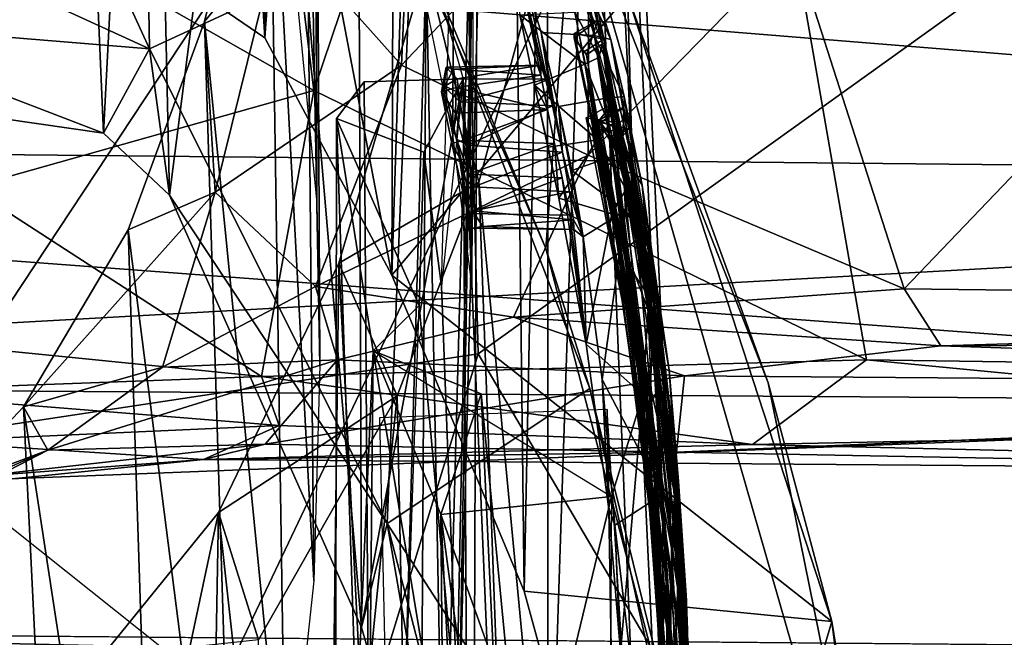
# Model space of a CAD drawing. Header units: millimetres. Extents: x -367 to 317, y -615 to 392.
# Tile 45 of 191: x -270 to -252, y -9 to 2. Entities that reach past the tile are written whole.
import ezdxf

# ---------------------------------------------------------------- set-up
doc = ezdxf.new("R2010")
doc.units = ezdxf.units.MM
doc.layers.add('Fbx_Root', color=7, linetype='Continuous', true_color=0x000000)
doc.styles.add('Default', font='arial.ttf')
doc.dimstyles.new('Default', dxfattribs={"dimscale": 10, "dimtxt": 2.5, "dimasz": 3, "dimexe": 1, "dimexo": 0.5, "dimgap": 0.8, "dimtad": 1, "dimtoh": 1, "dimzin": 1, "dimdsep": 46, "dimtxsty": 'Default', "dimcen": 2.5, "dimadec": 1, "dimazin": 1, "dimtfac": 1, "dimtdec": 4, "dimtix": 1, "dimtofl": 0, "dimtmove": 1, "dimatfit": 3, "dimfxl": 1, "dimtolj": 1, "dimtzin": 1, "dimarcsym": 0})

# ---------------------------------------------------------------- blocks, each defined once
blk = doc.blocks.new('*D1')
at = {"layer": 'Defpoints', "color": 0}
for p in [(-317.816, 295.28), (317.184, 295.28), (-317.816, -604.775)]:
    blk.add_point(p, dxfattribs=at)
at = {"layer": 'Fbx_Root', "color": 0, "lineweight": -2}
for p, q in [((-317.816, 290.28), (-317.816, -614.775)), ((317.184, 290.28), (317.184, -614.775)), ((287.184, -604.775), (-287.816, -604.775))]:
    blk.add_line(p, q, dxfattribs=at)
at = {"layer": 'Fbx_Root', "color": 0}
for points in [[(-287.816, -599.775), (-287.816, -609.775), (-317.816, -604.775)], [(287.184, -609.775), (287.184, -599.775), (317.184, -604.775)]]:
    blk.add_solid(points, dxfattribs=at)
at = {"layer": 'Fbx_Root', "color": 0, "insert": (-0.316, -584.012), "char_height": 25, "attachment_point": 5, "style": 'Default'}
blk.add_mtext('\\A1;635.00', dxfattribs=at)

msp = doc.modelspace()

# ---------------------------------------------------------------- linework, layer by layer
at = {"layer": 'Fbx_Root'}
for points in [[(-265.697, 1.985, 596.42), (-265.56, 39.48, 402.954), (-266.619, 26.588, 474.588)], [(-265.697, 1.985, 596.42), (-263.263, 35.394, 402.959), (-265.56, 39.48, 402.954)], [(-280.697, -8.558, 608.444), (-300.545, 38.643, 608.443), (-244.943, 35.581, 608.447), (-272.075, -5.472, 608.444)], [(-266.557, -9.866, 608.444), (-272.075, -5.472, 608.444), (-244.943, 35.581, 608.447)], [(-244.943, 35.581, 608.447), (-243.315, -31.935, 608.449), (-266.557, -9.866, 608.444)], [(-265.697, 1.985, 596.42), (-263.395, -2.311, 596.077), (-263.263, 35.394, 402.959)], [(-261.001, -8.034, 596.395), (-261.457, 30.607, 402.958), (-263.263, 35.394, 402.959), (-263.395, -2.311, 596.077)], [(-261.001, -8.034, 596.395), (-260.729, 5.513, 520.871), (-261.457, 30.607, 402.958)], [(-266.619, 26.588, 474.588), (-267.16, 2.989, 595.643), (-265.697, 1.985, 596.42)], [(-260.27, 25.288, 402.957), (-260.729, 5.513, 520.871), (-259.038, -0.41, 516.165)], [(-259.602, 20.167, 402.958), (-260.27, 25.288, 402.957), (-259.038, -0.41, 516.165)], [(-262.29, 0.231, 507.813), (-262.944, 3.422, 508.55), (-262.217, 24.553, 402.952)], [(-262.217, 24.553, 402.952), (-261.95, -2.485, 507.108), (-262.29, 0.231, 507.813)], [(-261.95, -2.485, 507.108), (-262.217, 24.553, 402.952), (-261.845, 21.55, 402.952)], [(-283.355, 20.291, 638.983), (-284.999, -7.241, 640.353), (-261.834, -3.74, 640.051), (-262.525, 23.387, 638.67)], [(-262.525, 23.387, 638.67), (-261.834, -3.74, 640.051), (-244.179, 8.921, 638.738)], [(-261.844, 21.546, 402.952), (-261.518, 15.323, 402.954), (-262.184, -10.753, 516.853), (-262.497, -2.513, 507.18)], [(-254.794, -3.846, 364.008), (-258.756, 18.958, 365.157), (-247.139, 21.066, 362.217), (-241.757, -4.033, 360.986)], [(-265.283, 4.416, 487.579), (-264.756, -1.011, 487.57), (-264.827, 20.348, 395.267)], [(-264.794, 15.504, 396.571), (-264.827, 20.348, 395.267), (-264.756, -1.011, 487.57)], [(-259.602, 20.167, 402.958), (-258.341, -6.874, 516.263), (-258.205, -12.294, 516.246), (-259.441, 13.69, 402.959)], [(-259.038, -0.41, 516.165), (-258.341, -6.874, 516.263), (-259.602, 20.167, 402.958)], [(-266.821, 17.563, 367.733), (-258.756, 18.958, 365.157), (-264.808, 1.031, 366.811)], [(-264.808, 1.031, 366.811), (-258.756, 18.958, 365.157), (-254.794, -3.846, 364.008)], [(-272.854, 0.871, 593.872), (-272.77, 18.166, 511.955), (-269.359, 17.315, 511.753)], [(-271.596, 4.893, 369.497), (-266.821, 17.563, 367.733), (-264.808, 1.031, 366.811)], [(-272.854, 0.871, 593.872), (-269.359, 17.315, 511.753), (-268.623, 0.258, 594.176)], [(-269.359, 17.315, 511.753), (-267.798, 16.111, 511.479), (-268.623, 0.258, 594.176)], [(-267.428, -0.866, 595.611), (-268.623, 0.258, 594.176), (-267.798, 16.111, 511.479)], [(-267.428, -0.866, 595.611), (-267.798, 16.111, 511.479), (-265.739, 12.297, 510.593)], [(-264.794, 15.504, 396.571), (-264.702, -3.942, 487.574), (-264.999, 11.876, 395.416)], [(-264.756, -1.011, 487.57), (-264.702, -3.942, 487.574), (-264.794, 15.504, 396.571)], [(-262.184, -10.753, 516.853), (-261.518, 15.323, 402.954), (-261.835, 9.478, 402.953)], [(-259.441, 13.69, 402.959), (-258.205, -12.294, 516.246), (-258.697, -18.241, 516.264), (-259.807, 8.933, 402.959)], [(-267.16, 2.989, 595.643), (-266.39, 13.442, 601.414), (-265.697, 1.985, 596.42)], [(-265.697, 1.985, 596.42), (-266.39, 13.442, 601.414), (-263.395, -2.311, 596.077)], [(-266.39, 13.442, 601.414), (-263.008, 9.823, 601.778), (-263.395, -2.311, 596.077)], [(-267.428, -0.866, 595.611), (-265.739, 12.297, 510.593), (-263.948, -8.693, 595.563)], [(-263.948, -8.693, 595.563), (-265.739, 12.297, 510.593), (-264.005, 7.972, 509.603)], [(-265.617, 7.15, 395.202), (-264.999, 11.876, 395.416), (-264.811, -7.851, 487.571)], [(-264.702, -3.942, 487.574), (-264.811, -7.851, 487.571), (-264.999, 11.876, 395.416)], [(-267.946, 10.965, 603.062), (-269.883, 6.366, 600.28), (-267.789, 1.786, 598.66)], [(-267.789, 1.786, 598.66), (-263.037, 3.983, 602.913), (-267.946, 10.965, 603.062)], [(-182.322, 10.022, 138.339), (-339.558, 8.759, 100.555), (-223.988, -0.597, 130.79)], [(-259.124, 2.757, 601.743), (-263.395, -2.311, 596.077), (-263.008, 9.823, 601.778)], [(-262.371, -17.569, 503.482), (-261.835, 9.478, 402.953), (-262.777, 3.307, 402.949)], [(-261.915, -13.976, 504.535), (-262.47, -13.975, 504.536), (-261.835, 9.478, 402.953)], [(-261.835, 9.478, 402.953), (-262.47, -13.975, 504.536), (-262.184, -10.753, 516.853)], [(-261.835, 9.478, 402.953), (-262.371, -17.569, 503.482), (-261.915, -13.976, 504.535)], [(-244.04, -33.945, 640.307), (-244.179, 8.921, 638.738), (-261.834, -3.74, 640.051)], [(-260.578, 3.941, 402.96), (-259.807, 8.933, 402.959), (-260.567, -13.822, 467.186)], [(-260.567, -13.822, 467.186), (-259.807, 8.933, 402.959), (-258.697, -18.241, 516.264)], [(-339.558, 8.759, 100.555), (-347.839, 0.652, 99.277), (-223.988, -0.597, 130.79)], [(-234.664, 8.446, 119.136), (-328.319, 2.288, 101.704), (-330.124, 6.938, 97.503)], [(-328.319, 2.288, 101.704), (-234.664, 8.446, 119.136), (-194.791, 5.92, 133.211)], [(-263.948, -8.693, 595.563), (-264.005, 7.972, 509.603), (-262.104, 1.243, 508.052)], [(-266.793, 2.284, 395.406), (-265.617, 7.15, 395.202), (-265.316, -12.559, 487.562)], [(-266.793, 2.284, 395.406), (-265.418, 3.954, 391.361), (-265.617, 7.15, 395.202)], [(-264.811, -7.851, 487.571), (-265.316, -12.559, 487.562), (-265.617, 7.15, 395.202)], [(-265.418, 3.954, 391.361), (-263.22, 1.49, 388.375), (-262.99, 6.627, 388.662)], [(-263.22, 1.49, 388.375), (-259.827, 5.074, 386.674), (-262.99, 6.627, 388.662)], [(-272.781, 4.077, 598.692), (-267.789, 1.786, 598.66), (-269.883, 6.366, 600.28)], [(-194.791, 5.92, 133.211), (-235.556, -4.647, 124.727), (-328.319, 2.288, 101.704)], [(-258.247, -18.113, 596.849), (-258.971, -2.828, 527.038), (-260.729, 5.513, 520.871), (-261.001, -8.034, 596.395)], [(-263.699, 5.276, 608.282), (-260.607, -1.827, 608.243), (-260.116, 4.777, 608.584)], [(-263.699, 5.276, 608.282), (-263.037, 3.983, 602.913), (-260.607, -1.827, 608.243)], [(-263.22, 1.49, 388.375), (-259.841, -0.141, 386.305), (-259.827, 5.074, 386.674)], [(-259.841, -0.141, 386.305), (-256.119, 3.68, 385.253), (-259.827, 5.074, 386.674)], [(-271.596, 4.893, 369.497), (-264.808, 1.031, 366.811), (-271.047, -0.722, 369.528)], [(-260.607, -1.827, 608.243), (-257.447, -13.883, 608.279), (-260.116, 4.777, 608.584)], [(-260.116, 4.777, 608.584), (-254.332, -15.332, 608.581), (-256.576, -4.263, 608.405)], [(-260.116, 4.777, 608.584), (-256.576, -4.263, 608.405), (-259.124, 2.757, 601.743)], [(-254.332, -15.332, 608.581), (-260.116, 4.777, 608.584), (-257.447, -13.883, 608.279)], [(-267.789, 1.786, 598.66), (-272.781, 4.077, 598.692), (-273.907, 2.29, 596.953)], [(-267.789, 1.786, 598.66), (-263.482, -6.812, 598.516), (-263.037, 3.983, 602.913)], [(-266.793, 2.284, 395.406), (-266.596, -0.809, 391.177), (-265.418, 3.954, 391.361)], [(-266.596, -0.809, 391.177), (-263.22, 1.49, 388.375), (-265.418, 3.954, 391.361)], [(-263.482, -6.812, 598.516), (-259.812, -4.366, 602.801), (-263.037, 3.983, 602.913)], [(-260.607, -1.827, 608.243), (-263.037, 3.983, 602.913), (-259.812, -4.366, 602.801)], [(-261.818, -0.626, 402.958), (-262.777, 3.307, 402.949), (-260.578, 3.941, 402.96)], [(-260.567, -13.822, 467.186), (-261.818, -0.626, 402.958), (-260.578, 3.941, 402.96)], [(-259.841, -0.141, 386.305), (-254.114, -2.558, 384.18), (-256.119, 3.68, 385.253)], [(-254.114, -2.558, 384.18), (-248.492, 3.317, 383.155), (-256.119, 3.68, 385.253)], [(-261.08, 2.404, 524.433), (-260.696, 1.31, 521.959), (-261.113, 3.352, 519.93), (-261.215, 3.514, 521.172)], [(-262.777, 3.307, 402.949), (-261.818, -0.626, 402.958), (-264.36, -2.096, 402.952)], [(-262.777, 3.307, 402.949), (-264.36, -2.096, 402.952), (-263.447, -19.911, 503.162)], [(-262.777, 3.307, 402.949), (-263.447, -19.911, 503.162), (-262.914, -19.911, 503.165)], [(-262.914, -19.911, 503.165), (-262.371, -17.569, 503.482), (-262.777, 3.307, 402.949)], [(-260.487, 0.754, 519.945), (-260.943, 2.908, 518.841), (-261.113, 3.352, 519.93), (-260.612, 1.236, 520.404)], [(-260.612, 1.236, 520.404), (-261.113, 3.352, 519.93), (-260.698, 1.492, 521.052)], [(-260.698, 1.492, 521.052), (-261.113, 3.352, 519.93), (-260.696, 1.31, 521.959)], [(-259.823, 2.509, 523.861), (-259.907, 3.222, 521.803), (-259.579, 1.876, 521.919)], [(-259.907, 3.222, 521.803), (-259.784, 3.095, 520.035), (-259.663, 2.306, 521.478)], [(-259.663, 2.306, 521.478), (-259.579, 1.876, 521.919), (-259.907, 3.222, 521.803)], [(-254.114, -2.558, 384.18), (-228.935, -2.869, 379.311), (-248.492, 3.317, 383.155)], [(-259.429, 1.958, 517.952), (-259.784, 3.095, 520.035), (-259.834, 2.821, 518.728)], [(-259.042, -0.24, 520.396), (-259.554, 1.963, 520.555), (-259.784, 3.095, 520.035), (-259.429, 1.958, 517.952)], [(-259.554, 1.963, 520.555), (-259.663, 2.306, 521.478), (-259.784, 3.095, 520.035)], [(-259.834, 2.821, 518.728), (-260.943, 2.908, 518.841), (-260.689, 2.083, 517.66), (-259.732, 2.026, 517.649)], [(-260.943, 2.908, 518.841), (-260.487, 0.754, 519.945), (-260.689, 2.083, 517.66)], [(-255.426, -8.585, 601.579), (-263.395, -2.311, 596.077), (-259.124, 2.757, 601.743)], [(-259.429, 1.958, 517.952), (-259.834, 2.821, 518.728), (-259.732, 2.026, 517.649)], [(-255.426, -8.585, 601.579), (-259.124, 2.757, 601.743), (-256.576, -4.263, 608.405)], [(-259.823, 2.509, 523.861), (-259.647, 1.631, 524.838), (-260.083, 2.452, 524.321)], [(-259.647, 1.631, 524.838), (-259.823, 2.509, 523.861), (-259.579, 1.876, 521.919)], [(-259.902, 1.51, 525.25), (-261.08, 2.404, 524.433), (-260.083, 2.452, 524.321)], [(-261.08, 2.404, 524.433), (-259.902, 1.51, 525.25), (-260.809, 1.129, 525.525)], [(-260.809, 1.129, 525.525), (-260.575, 0.686, 522.555), (-260.696, 1.31, 521.959), (-261.08, 2.404, 524.433)], [(-259.647, 1.631, 524.838), (-259.902, 1.51, 525.25), (-260.083, 2.452, 524.321)], [(-328.319, 2.288, 101.704), (-235.556, -4.647, 124.727), (-327.928, -4.016, 101.431)], [(-273.907, 2.29, 596.953), (-272.854, 0.871, 593.872), (-268.623, 0.258, 594.176)], [(-268.623, 0.258, 594.176), (-267.789, 1.786, 598.66), (-273.907, 2.29, 596.953)], [(-268.174, -1.489, 395.496), (-266.793, 2.284, 395.406), (-266.186, -17.049, 487.545)], [(-268.174, -1.489, 395.496), (-266.596, -0.809, 391.177), (-266.793, 2.284, 395.406)], [(-265.316, -12.559, 487.562), (-266.186, -17.049, 487.545), (-266.793, 2.284, 395.406)], [(-260.094, 2.065, 520.981), (-260.093, 1.985, 521.662), (-259.663, 2.306, 521.478)], [(-259.663, 2.306, 521.478), (-259.554, 1.963, 520.555), (-260.094, 2.065, 520.981)], [(-260.093, 1.985, 521.662), (-259.871, 1.681, 521.874), (-259.663, 2.306, 521.478)], [(-259.579, 1.876, 521.919), (-259.663, 2.306, 521.478), (-259.871, 1.681, 521.874)], [(-260.689, 2.083, 517.66), (-260.374, 0.742, 516.722), (-259.51, 0.892, 516.811), (-259.732, 2.026, 517.649)], [(-260.689, 2.083, 517.66), (-260.307, -0.083, 519.728), (-260.374, 0.742, 516.722)], [(-260.307, -0.083, 519.728), (-260.689, 2.083, 517.66), (-260.487, 0.754, 519.945)], [(-260.093, 1.985, 521.662), (-260.094, 2.065, 520.981), (-259.323, -1.713, 521.745)], [(-259.939, 1.719, 520.611), (-259.379, -1.267, 520.719), (-260.094, 2.065, 520.981)], [(-259.323, -1.713, 521.745), (-260.094, 2.065, 520.981), (-259.379, -1.267, 520.719)], [(-259.939, 1.719, 520.611), (-260.094, 2.065, 520.981), (-259.554, 1.963, 520.555)], [(-259.323, -1.713, 521.745), (-259.871, 1.681, 521.874), (-260.093, 1.985, 521.662)], [(-259.118, -2.124, 520.581), (-259.939, 1.719, 520.611), (-259.554, 1.963, 520.555)], [(-259.19, 0.924, 517.143), (-259.732, 2.026, 517.649), (-259.51, 0.892, 516.811)], [(-259.19, 0.924, 517.143), (-259.429, 1.958, 517.952), (-259.732, 2.026, 517.649)], [(-258.717, -2.732, 520.563), (-259.554, 1.963, 520.555), (-259.042, -0.24, 520.396)], [(-259.554, 1.963, 520.555), (-258.717, -2.732, 520.563), (-259.118, -2.124, 520.581)], [(-268.623, 0.258, 594.176), (-267.428, -0.866, 595.611), (-267.789, 1.786, 598.66)], [(-267.428, -0.866, 595.611), (-263.482, -6.812, 598.516), (-267.789, 1.786, 598.66)], [(-259.871, 1.681, 521.874), (-258.658, -5.558, 521.878), (-259.579, 1.876, 521.919)], [(-259.647, 1.631, 524.838), (-259.579, 1.876, 521.919), (-259.365, 0.459, 524.557)], [(-259.277, 0.297, 523.18), (-259.411, 0.776, 523.699), (-259.579, 1.876, 521.919)], [(-259.411, 0.776, 523.699), (-259.365, 0.459, 524.557), (-259.579, 1.876, 521.919)], [(-259.579, 1.876, 521.919), (-259.067, -0.452, 522.055), (-259.277, 0.297, 523.18)], [(-259.579, 1.876, 521.919), (-258.759, -2.763, 521.909), (-259.067, -0.452, 522.055)], [(-258.759, -2.763, 521.909), (-259.579, 1.876, 521.919), (-258.658, -5.558, 521.878)], [(-259.094, 0.337, 517.894), (-259.201, 0.731, 518.383), (-259.429, 1.958, 517.952), (-259.19, 0.924, 517.143)], [(-259.201, 0.731, 518.383), (-259.202, 0.701, 518.925), (-259.429, 1.958, 517.952)], [(-259.042, -0.24, 520.396), (-259.429, 1.958, 517.952), (-259.202, 0.701, 518.925)], [(-259.118, -2.124, 520.581), (-259.379, -1.267, 520.719), (-259.939, 1.719, 520.611)], [(-259.647, 1.631, 524.838), (-259.458, 0.406, 525.699), (-259.902, 1.51, 525.25)], [(-259.871, 1.681, 521.874), (-259.323, -1.713, 521.745), (-258.658, -5.558, 521.878)], [(-259.152, -0.752, 525.937), (-259.647, 1.631, 524.838), (-259.365, 0.459, 524.557)], [(-259.647, 1.631, 524.838), (-259.152, -0.752, 525.937), (-259.458, 0.406, 525.699)], [(-266.596, -0.809, 391.177), (-264.778, -2.516, 388.374), (-263.22, 1.49, 388.375)], [(-264.778, -2.516, 388.374), (-259.841, -0.141, 386.305), (-263.22, 1.49, 388.375)], [(-262.451, 1.102, 520.569), (-262.413, 1.454, 521.037), (-262.498, 1.011, 522.015)], [(-262.413, 1.454, 521.037), (-262.282, 1.418, 521.694), (-262.498, 1.011, 522.015)], [(-262.216, 1.245, 520.429), (-262.413, 1.454, 521.037), (-262.451, 1.102, 520.569)], [(-260.698, 1.492, 521.052), (-262.413, 1.454, 521.037), (-262.216, 1.245, 520.429)], [(-262.413, 1.454, 521.037), (-260.698, 1.492, 521.052), (-262.282, 1.418, 521.694)], [(-260.696, 1.31, 521.959), (-262.282, 1.418, 521.694), (-260.698, 1.492, 521.052)], [(-260.698, 1.492, 521.052), (-262.216, 1.245, 520.429), (-260.612, 1.236, 520.404)], [(-259.668, 0.141, 525.999), (-260.809, 1.129, 525.525), (-259.902, 1.51, 525.25)], [(-259.902, 1.51, 525.25), (-259.458, 0.406, 525.699), (-259.668, 0.141, 525.999)], [(-262.282, 1.418, 521.694), (-262.229, 1.087, 522.242), (-262.498, 1.011, 522.015)], [(-262.282, 1.418, 521.694), (-260.696, 1.31, 521.959), (-262.229, 1.087, 522.242)], [(-260.575, 0.686, 522.555), (-262.229, 1.087, 522.242), (-260.696, 1.31, 521.959)], [(-262.104, 1.243, 508.052), (-262.814, -0.087, 507.75), (-264.402, 0.525, 507.865), (-263.897, 1.191, 508.036)], [(-263.897, 1.191, 508.036), (-264.402, 0.525, 507.865), (-263.765, -18.585, 593.752)], [(-263.948, -8.693, 595.563), (-262.104, 1.243, 508.052), (-262.013, -15.286, 596.159)], [(-263.897, 1.191, 508.036), (-263.765, -18.585, 593.752), (-261.262, -18.59, 593.794), (-262.104, 1.243, 508.052)], [(-262.104, 1.243, 508.052), (-262.497, -2.513, 507.18), (-262.814, -0.087, 507.75)], [(-262.228, 0.149, 519.918), (-262.451, 1.102, 520.569), (-262.498, 1.011, 522.015)], [(-262.229, 1.087, 522.242), (-262.244, 0.621, 522.562), (-262.498, 1.011, 522.015)], [(-262.167, 0.828, 519.99), (-262.216, 1.245, 520.429), (-262.451, 1.102, 520.569)], [(-262.167, 0.828, 519.99), (-262.451, 1.102, 520.569), (-262.228, 0.149, 519.918)], [(-262.229, 1.087, 522.242), (-260.575, 0.686, 522.555), (-262.244, 0.621, 522.562)], [(-262.167, 0.828, 519.99), (-260.612, 1.236, 520.404), (-262.216, 1.245, 520.429)], [(-260.612, 1.236, 520.404), (-262.167, 0.828, 519.99), (-260.487, 0.754, 519.945)], [(-262.104, 1.243, 508.052), (-261.262, -18.59, 593.794), (-262.013, -15.286, 596.159)], [(-260.809, 1.129, 525.525), (-259.668, 0.141, 525.999), (-260.563, 0.005, 526.025)], [(-260.563, 0.005, 526.025), (-260.37, -0.916, 526.232), (-260.809, 1.129, 525.525)], [(-260.575, 0.686, 522.555), (-260.809, 1.129, 525.525), (-260.37, -0.916, 526.232), (-260.447, 0.073, 522.709)], [(-271.047, -0.722, 369.528), (-264.808, 1.031, 366.811), (-265.759, -4.146, 367.731)], [(-254.794, -3.846, 364.008), (-265.759, -4.146, 367.731), (-264.808, 1.031, 366.811)], [(-262.31, 0.075, 522.517), (-262.017, -1.197, 522.099), (-262.228, 0.149, 519.918), (-262.498, 1.011, 522.015)], [(-262.498, 1.011, 522.015), (-262.244, 0.621, 522.562), (-262.31, 0.075, 522.517)], [(-260.374, 0.742, 516.722), (-260.136, -0.419, 516.317), (-259.215, -0.098, 516.423), (-259.51, 0.892, 516.811)], [(-259.215, -0.098, 516.423), (-259.19, 0.924, 517.143), (-259.51, 0.892, 516.811)], [(-258.863, -0.68, 516.631), (-259.19, 0.924, 517.143), (-259.215, -0.098, 516.423)], [(-259.19, 0.924, 517.143), (-258.863, -0.68, 516.631), (-259.094, 0.337, 517.894)], [(-262.017, 0.044, 519.73), (-262.167, 0.828, 519.99), (-262.228, 0.149, 519.918)], [(-262.017, 0.044, 519.73), (-260.487, 0.754, 519.945), (-262.167, 0.828, 519.99)], [(-260.487, 0.754, 519.945), (-262.017, 0.044, 519.73), (-260.307, -0.083, 519.728)], [(-260.307, -0.083, 519.728), (-259.929, -1.618, 516.2), (-260.374, 0.742, 516.722)], [(-260.374, 0.742, 516.722), (-259.929, -1.618, 516.2), (-260.136, -0.419, 516.317)], [(-259.365, 0.459, 524.557), (-259.411, 0.776, 523.699), (-259.875, 0.537, 524.156)], [(-259.411, 0.776, 523.699), (-259.773, 0.326, 523.275), (-259.875, 0.537, 524.156)], [(-259.411, 0.776, 523.699), (-259.277, 0.297, 523.18), (-259.773, 0.326, 523.275)], [(-259.658, 0.493, 519.034), (-259.201, 0.731, 518.383), (-259.614, 0.45, 518.119)], [(-259.201, 0.731, 518.383), (-259.658, 0.493, 519.034), (-259.202, 0.701, 518.925)], [(-259.614, 0.45, 518.119), (-259.201, 0.731, 518.383), (-259.094, 0.337, 517.894)], [(-344.349, -7.299, 99.936), (-223.988, -0.597, 130.79), (-347.839, 0.652, 99.277)], [(-262.104, 0.125, 522.709), (-262.31, 0.075, 522.517), (-262.244, 0.621, 522.562)], [(-262.244, 0.621, 522.562), (-260.575, 0.686, 522.555), (-262.104, 0.125, 522.709)], [(-260.447, 0.073, 522.709), (-262.104, 0.125, 522.709), (-260.575, 0.686, 522.555)], [(-259.705, 0.164, 524.506), (-259.875, 0.537, 524.156), (-259.189, -2.96, 524.395)], [(-259.773, 0.326, 523.275), (-259.189, -2.96, 524.395), (-259.875, 0.537, 524.156)], [(-259.875, 0.537, 524.156), (-259.705, 0.164, 524.506), (-259.365, 0.459, 524.557)], [(-259.202, 0.701, 518.925), (-259.658, 0.493, 519.034), (-259.125, 0.273, 519.276)], [(-259.202, 0.701, 518.925), (-259.125, 0.273, 519.276), (-259.042, -0.24, 520.396)], [(-263.765, -18.585, 593.752), (-264.402, 0.525, 507.865), (-264.421, -19.27, 593.805)], [(-264.402, 0.525, 507.865), (-263.734, -3.684, 523.214), (-264.421, -19.27, 593.805)], [(-262.9, -2.861, 518.768), (-263.734, -3.684, 523.214), (-264.402, 0.525, 507.865)], [(-262.9, -2.861, 518.768), (-264.402, 0.525, 507.865), (-262.814, -0.087, 507.75)], [(-259.705, 0.164, 524.506), (-259.1, -2.622, 524.527), (-259.365, 0.459, 524.557)], [(-259.458, 0.406, 525.699), (-259.152, -0.752, 525.937), (-259.668, 0.141, 525.999)], [(-258.985, -3.489, 519.142), (-259.658, 0.493, 519.034), (-259.614, 0.45, 518.119), (-259.009, -3.283, 518.079)], [(-259.441, 0.121, 519.244), (-259.658, 0.493, 519.034), (-258.985, -3.489, 519.142)], [(-259.658, 0.493, 519.034), (-259.441, 0.121, 519.244), (-259.125, 0.273, 519.276)], [(-258.724, -4.549, 517.948), (-259.009, -3.283, 518.079), (-259.614, 0.45, 518.119)], [(-259.614, 0.45, 518.119), (-259.43, 0.201, 517.938), (-258.724, -4.549, 517.948)], [(-259.43, 0.201, 517.938), (-259.614, 0.45, 518.119), (-259.094, 0.337, 517.894)], [(-259.365, 0.459, 524.557), (-258.744, -2.62, 524.684), (-259.152, -0.752, 525.937)], [(-258.744, -2.62, 524.684), (-259.365, 0.459, 524.557), (-258.266, -6.312, 524.564)], [(-258.266, -6.312, 524.564), (-259.365, 0.459, 524.557), (-259.1, -2.622, 524.527)], [(-259.773, 0.326, 523.275), (-259.321, -2.095, 523.361), (-259.189, -2.96, 524.395)], [(-258.783, -4.831, 523.222), (-259.773, 0.326, 523.275), (-259.277, 0.297, 523.18)], [(-258.783, -4.831, 523.222), (-259.321, -2.095, 523.361), (-259.773, 0.326, 523.275)], [(-259.441, 0.121, 519.244), (-258.595, -5.673, 519.243), (-259.125, 0.273, 519.276)], [(-259.094, 0.337, 517.894), (-258.625, -2.414, 517.892), (-259.43, 0.201, 517.938)], [(-258.724, -4.549, 517.948), (-259.43, 0.201, 517.938), (-258.625, -2.414, 517.892)], [(-258.922, -1.405, 523.053), (-259.277, 0.297, 523.18), (-259.067, -0.452, 522.055)], [(-258.493, -4.172, 523.158), (-259.277, 0.297, 523.18), (-258.922, -1.405, 523.053)], [(-259.277, 0.297, 523.18), (-258.493, -4.172, 523.158), (-258.783, -4.831, 523.222)], [(-258.203, -7.627, 519.263), (-259.125, 0.273, 519.276), (-258.595, -5.673, 519.243)], [(-259.125, 0.273, 519.276), (-258.281, -5.324, 519.381), (-258.692, -2.163, 519.42)], [(-259.125, 0.273, 519.276), (-258.203, -7.627, 519.263), (-258.281, -5.324, 519.381)], [(-259.125, 0.273, 519.276), (-258.692, -2.163, 519.42), (-259.042, -0.24, 520.396)], [(-258.625, -2.414, 517.892), (-259.094, 0.337, 517.894), (-258.863, -0.68, 516.631)], [(-262.104, 0.125, 522.709), (-262.005, -0.486, 522.634), (-262.31, 0.075, 522.517)], [(-262.31, 0.075, 522.517), (-262.005, -0.486, 522.634), (-262.017, -1.197, 522.099)], [(-261.914, -0.71, 519.935), (-262.017, 0.044, 519.73), (-262.228, 0.149, 519.918)], [(-261.914, -0.71, 519.935), (-262.228, 0.149, 519.918), (-261.933, -1.148, 520.304)], [(-261.943, -1.463, 521.368), (-261.933, -1.148, 520.304), (-262.228, 0.149, 519.918)], [(-261.943, -1.463, 521.368), (-262.228, 0.149, 519.918), (-262.017, -1.197, 522.099)], [(-262.104, 0.125, 522.709), (-260.447, 0.073, 522.709), (-262.005, -0.486, 522.634)], [(-261.914, -0.71, 519.935), (-260.307, -0.083, 519.728), (-262.017, 0.044, 519.73)], [(-260.313, -0.549, 522.612), (-262.005, -0.486, 522.634), (-260.447, 0.073, 522.709)], [(-260.563, 0.005, 526.025), (-259.668, 0.141, 525.999), (-260.37, -0.916, 526.232)], [(-260.447, 0.073, 522.709), (-260.37, -0.916, 526.232), (-259.875, -3.563, 526.259), (-260.313, -0.549, 522.612)], [(-259.41, -1.203, 526.251), (-260.37, -0.916, 526.232), (-259.668, 0.141, 525.999)], [(-259.705, 0.164, 524.506), (-259.189, -2.96, 524.395), (-259.1, -2.622, 524.527)], [(-259.152, -0.752, 525.937), (-259.41, -1.203, 526.251), (-259.668, 0.141, 525.999)], [(-259.441, 0.121, 519.244), (-258.985, -3.489, 519.142), (-258.595, -5.673, 519.243)], [(-259.841, -0.141, 386.305), (-264.778, -2.516, 388.374), (-261.19, -3.074, 386.17)], [(-262.814, -0.087, 507.75), (-262.497, -2.513, 507.18), (-262.184, -10.753, 516.853), (-262.9, -2.861, 518.768)], [(-260.307, -0.083, 519.728), (-261.914, -0.71, 519.935), (-260.179, -0.802, 519.985)], [(-261.19, -3.074, 386.17), (-254.114, -2.558, 384.18), (-259.841, -0.141, 386.305)], [(-260.179, -0.802, 519.985), (-259.929, -1.618, 516.2), (-260.307, -0.083, 519.728)], [(-259.215, -0.098, 516.423), (-260.136, -0.419, 516.317), (-259.161, -1.141, 516.212)], [(-258.758, -1.793, 516.4), (-259.215, -0.098, 516.423), (-259.161, -1.141, 516.212)], [(-258.863, -0.68, 516.631), (-259.215, -0.098, 516.423), (-258.758, -1.793, 516.4)], [(-258.42, -4.249, 520.426), (-259.042, -0.24, 520.396), (-258.692, -2.163, 519.42)], [(-258.717, -2.732, 520.563), (-259.042, -0.24, 520.396), (-258.42, -4.249, 520.426)], [(-262.005, -0.486, 522.634), (-260.313, -0.549, 522.612), (-262.017, -1.197, 522.099)], [(-259.929, -1.618, 516.2), (-259.161, -1.141, 516.212), (-260.136, -0.419, 516.317)], [(-259.067, -0.452, 522.055), (-258.614, -3.085, 522.063), (-258.922, -1.405, 523.053)], [(-258.759, -2.763, 521.909), (-258.614, -3.085, 522.063), (-259.067, -0.452, 522.055)], [(-183.736, -10.961, 138.144), (-223.988, -0.597, 130.79), (-344.349, -7.299, 99.936)], [(-263.3, -4.5, 402.958), (-264.36, -2.096, 402.952), (-261.818, -0.626, 402.958)], [(-262.289, -53.635, 596.319), (-263.3, -4.5, 402.958), (-261.818, -0.626, 402.958), (-260.771, -28.988, 520.416)], [(-260.169, -1.224, 522.112), (-262.017, -1.197, 522.099), (-260.313, -0.549, 522.612)], [(-261.933, -1.148, 520.304), (-260.179, -0.802, 519.985), (-261.914, -0.71, 519.935)], [(-260.771, -28.988, 520.416), (-261.818, -0.626, 402.958), (-260.567, -13.822, 467.186)], [(-260.313, -0.549, 522.612), (-259.875, -3.563, 526.259), (-260.169, -1.224, 522.112)], [(-258.863, -0.68, 516.631), (-258.373, -4.031, 516.72), (-258.625, -2.414, 517.892)], [(-258.373, -4.031, 516.72), (-258.863, -0.68, 516.631), (-258.758, -1.793, 516.4)], [(-265.759, -4.146, 367.731), (-273.289, -3.396, 371.958), (-271.047, -0.722, 369.528)], [(-270.07, -4.696, 394.787), (-267.553, -3.982, 389.878), (-266.596, -0.809, 391.177)], [(-266.596, -0.809, 391.177), (-268.174, -1.489, 395.496), (-270.07, -4.696, 394.787)], [(-267.553, -3.982, 389.878), (-264.778, -2.516, 388.374), (-266.596, -0.809, 391.177)], [(-267.428, -0.866, 595.611), (-263.948, -8.693, 595.563), (-263.482, -6.812, 598.516)], [(-260.179, -0.802, 519.985), (-261.933, -1.148, 520.304), (-260.103, -1.31, 520.515)], [(-260.103, -1.31, 520.515), (-259.929, -1.618, 516.2), (-260.179, -0.802, 519.985)], [(-259.41, -1.203, 526.251), (-259.152, -0.752, 525.937), (-258.753, -2.941, 525.975)], [(-258.753, -2.941, 525.975), (-259.152, -0.752, 525.937), (-258.744, -2.62, 524.684)], [(-260.37, -0.916, 526.232), (-259.41, -1.203, 526.251), (-259.875, -3.563, 526.259)], [(-261.943, -1.463, 521.368), (-262.017, -1.197, 522.099), (-260.169, -1.224, 522.112), (-260.097, -1.486, 521.336)], [(-261.751, -1.43, 520.874), (-261.933, -1.148, 520.304), (-261.943, -1.463, 521.368)], [(-261.751, -1.43, 520.874), (-260.103, -1.31, 520.515), (-261.933, -1.148, 520.304)], [(-260.169, -1.224, 522.112), (-259.875, -3.563, 526.259), (-260.097, -1.486, 521.336)], [(-259.929, -1.618, 516.2), (-259.586, -4.205, 516.206), (-259.161, -1.141, 516.212)], [(-259.41, -1.203, 526.251), (-258.847, -4.478, 526.252), (-259.875, -3.563, 526.259)], [(-258.49, -6.287, 516.216), (-259.161, -1.141, 516.212), (-259.586, -4.205, 516.206)], [(-258.753, -2.941, 525.975), (-258.847, -4.478, 526.252), (-259.41, -1.203, 526.251)], [(-258.758, -1.793, 516.4), (-259.161, -1.141, 516.212), (-258.49, -6.287, 516.216)], [(-260.103, -1.31, 520.515), (-261.751, -1.43, 520.874), (-260.097, -1.486, 521.336)], [(-260.097, -1.486, 521.336), (-259.929, -1.618, 516.2), (-260.103, -1.31, 520.515)], [(-259.379, -1.267, 520.719), (-258.773, -5.508, 520.683), (-259.323, -1.713, 521.745)], [(-258.773, -5.508, 520.683), (-259.379, -1.267, 520.719), (-259.118, -2.124, 520.581)], [(-258.493, -4.172, 523.158), (-258.922, -1.405, 523.053), (-258.614, -3.085, 522.063)], [(-270.07, -4.696, 394.787), (-268.174, -1.489, 395.496), (-267.527, -21.339, 487.528)], [(-266.186, -17.049, 487.545), (-267.527, -21.339, 487.528), (-268.174, -1.489, 395.496)], [(-261.751, -1.43, 520.874), (-261.943, -1.463, 521.368), (-260.097, -1.486, 521.336)], [(-259.929, -1.618, 516.2), (-260.097, -1.486, 521.336), (-259.875, -3.563, 526.259)], [(-259.929, -1.618, 516.2), (-259.875, -3.563, 526.259), (-259.474, -6.505, 526.257), (-259.586, -4.205, 516.206)], [(-258.658, -5.558, 521.878), (-259.323, -1.713, 521.745), (-258.785, -5.694, 521.735)], [(-258.785, -5.694, 521.735), (-259.323, -1.713, 521.745), (-258.773, -5.508, 520.683)], [(-260.607, -1.827, 608.243), (-259.812, -4.366, 602.801), (-257.447, -13.883, 608.279)], [(-258.758, -1.793, 516.4), (-258.49, -6.287, 516.216), (-258.208, -6.489, 516.46)], [(-258.373, -4.031, 516.72), (-258.758, -1.793, 516.4), (-258.208, -6.489, 516.46)], [(-264.36, -2.096, 402.952), (-263.3, -4.5, 402.958), (-266.535, -6.611, 402.948)], [(-264.36, -2.096, 402.952), (-266.535, -6.611, 402.948), (-264.631, -23.84, 502.243)], [(-263.447, -19.911, 503.162), (-264.36, -2.096, 402.952), (-264.631, -23.84, 502.243)], [(-259.321, -2.095, 523.361), (-258.758, -6.047, 523.362), (-259.189, -2.96, 524.395)], [(-258.783, -4.831, 523.222), (-258.758, -6.047, 523.362), (-259.321, -2.095, 523.361)], [(-258.422, -7.796, 520.575), (-259.118, -2.124, 520.581), (-258.717, -2.732, 520.563)], [(-258.422, -7.796, 520.575), (-258.773, -5.508, 520.683), (-259.118, -2.124, 520.581)], [(-261.001, -8.034, 596.395), (-263.395, -2.311, 596.077), (-255.426, -8.585, 601.579)], [(-258.692, -2.163, 519.42), (-258.281, -5.324, 519.381), (-258.42, -4.249, 520.426)], [(-258.625, -2.414, 517.892), (-258.036, -9.092, 517.892), (-258.724, -4.549, 517.948)], [(-258.203, -6.044, 517.772), (-258.625, -2.414, 517.892), (-258.373, -4.031, 516.72)], [(-258.036, -9.092, 517.892), (-258.625, -2.414, 517.892), (-258.203, -6.044, 517.772)], [(-267.553, -3.982, 389.878), (-264.379, -3.849, 387.047), (-264.778, -2.516, 388.374)], [(-264.379, -3.849, 387.047), (-261.19, -3.074, 386.17), (-264.778, -2.516, 388.374)], [(-261.19, -3.074, 386.17), (-253.448, -3.594, 383.552), (-254.114, -2.558, 384.18)], [(-259.1, -2.622, 524.527), (-259.189, -2.96, 524.395), (-258.392, -8.861, 524.522)], [(-259.1, -2.622, 524.527), (-258.392, -8.861, 524.522), (-258.266, -6.312, 524.564)], [(-258.272, -6.218, 525.838), (-258.753, -2.941, 525.975), (-258.744, -2.62, 524.684), (-258.266, -6.312, 524.564)], [(-253.448, -3.594, 383.552), (-228.935, -2.869, 379.311), (-254.114, -2.558, 384.18)], [(-258.104, -10.848, 526.63), (-258.971, -2.828, 527.038), (-258.247, -18.113, 596.849)], [(-258.759, -2.763, 521.909), (-258.199, -7.441, 521.912), (-258.21, -6.358, 522.041)], [(-258.759, -2.763, 521.909), (-258.21, -6.358, 522.041), (-258.614, -3.085, 522.063)], [(-258.199, -7.441, 521.912), (-258.759, -2.763, 521.909), (-258.658, -5.558, 521.878)], [(-258.095, -7.755, 520.489), (-258.717, -2.732, 520.563), (-258.42, -4.249, 520.426)], [(-258.717, -2.732, 520.563), (-258.095, -7.755, 520.489), (-258.067, -13.101, 520.575)], [(-258.717, -2.732, 520.563), (-258.067, -13.101, 520.575), (-258.422, -7.796, 520.575)], [(-262.184, -10.753, 516.853), (-263.365, -16.279, 516.019), (-262.9, -2.861, 518.768)], [(-259.189, -2.96, 524.395), (-258.731, -6.559, 524.373), (-258.392, -8.861, 524.522)], [(-258.731, -6.559, 524.373), (-259.189, -2.96, 524.395), (-258.758, -6.047, 523.362)], [(-258.328, -7.258, 526.143), (-258.847, -4.478, 526.252), (-258.753, -2.941, 525.975)], [(-258.272, -6.218, 525.838), (-258.328, -7.258, 526.143), (-258.753, -2.941, 525.975)], [(-253.448, -3.594, 383.552), (-200.761, -3.324, 373.866), (-228.935, -2.869, 379.311)], [(-264.379, -3.849, 387.047), (-258.095, -4.137, 383.69), (-261.19, -3.074, 386.17)], [(-258.095, -4.137, 383.69), (-253.448, -3.594, 383.552), (-261.19, -3.074, 386.17)], [(-258.614, -3.085, 522.063), (-258.21, -6.358, 522.041), (-258.493, -4.172, 523.158)], [(-258.724, -4.549, 517.948), (-258.673, -6.555, 518.085), (-259.009, -3.283, 518.079)], [(-259.009, -3.283, 518.079), (-258.673, -6.555, 518.085), (-258.985, -3.489, 519.142)], [(-230.564, -4.351, 378.341), (-200.761, -3.324, 373.866), (-253.448, -3.594, 383.552)], [(-273.289, -3.396, 371.958), (-265.759, -4.146, 367.731), (-273.102, -4.418, 373.37)], [(-259.474, -6.505, 526.257), (-259.875, -3.563, 526.259), (-258.847, -4.478, 526.252)], [(-258.617, -7.42, 519.093), (-258.985, -3.489, 519.142), (-258.673, -6.555, 518.085)], [(-258.985, -3.489, 519.142), (-258.617, -7.42, 519.093), (-258.595, -5.673, 519.243)], [(-270.804, -32.994, 641.07), (-261.834, -3.74, 640.051), (-284.999, -7.241, 640.353)], [(-254.211, -44.598, 640.918), (-244.04, -33.945, 640.307), (-261.834, -3.74, 640.051), (-270.804, -32.994, 641.07)], [(-263.893, -19.94, 593.799), (-264.421, -19.27, 593.805), (-263.734, -3.684, 523.214)], [(-263.893, -19.94, 593.799), (-263.734, -3.684, 523.214), (-261.052, -19.944, 593.798)], [(-262.507, -6.648, 526.368), (-261.78, -4.461, 526.696), (-263.734, -3.684, 523.214)], [(-263.734, -3.684, 523.214), (-261.78, -4.461, 526.696), (-261.052, -19.944, 593.798)], [(-263.734, -3.684, 523.214), (-259.418, -6.322, 526.103), (-262.507, -6.648, 526.368)], [(-258.095, -4.137, 383.69), (-230.564, -4.351, 378.341), (-253.448, -3.594, 383.552)], [(-264.379, -3.849, 387.047), (-267.553, -3.982, 389.878), (-269.63, -5.485, 387.761)], [(-269.63, -5.485, 387.761), (-265.692, -5.371, 382.012), (-264.379, -3.849, 387.047)], [(-265.759, -4.146, 367.731), (-254.794, -3.846, 364.008), (-256.863, -5.38, 365.685)], [(-258.095, -4.137, 383.69), (-264.379, -3.849, 387.047), (-265.692, -5.371, 382.012)], [(-254.794, -3.846, 364.008), (-242.011, -5.076, 361.481), (-256.863, -5.38, 365.685)], [(-254.794, -3.846, 364.008), (-241.757, -4.033, 360.986), (-242.011, -5.076, 361.481)], [(-327.928, -4.016, 101.431), (-235.556, -4.647, 124.727), (-330.068, -8.326, 97.201)], [(-267.553, -3.982, 389.878), (-270.07, -4.696, 394.787), (-269.63, -5.485, 387.761)], [(-258.373, -4.031, 516.72), (-258.056, -8.203, 516.707), (-258.203, -6.044, 517.772)], [(-258.373, -4.031, 516.72), (-258.208, -6.489, 516.46), (-258.056, -8.203, 516.707)], [(-273.102, -4.418, 373.37), (-265.759, -4.146, 367.731), (-265.437, -5.037, 369.216)], [(-265.759, -4.146, 367.731), (-256.863, -5.38, 365.685), (-265.437, -5.037, 369.216)], [(-265.692, -5.371, 382.012), (-258.236, -5.517, 376.899), (-258.095, -4.137, 383.69)], [(-259.586, -4.205, 516.206), (-259.354, -6.84, 516.206), (-258.49, -6.287, 516.216)], [(-259.354, -6.84, 516.206), (-259.586, -4.205, 516.206), (-259.474, -6.505, 526.257)], [(-258.493, -4.172, 523.158), (-258.109, -9.384, 523.204), (-258.783, -4.831, 523.222)], [(-258.102, -7.735, 523.083), (-258.493, -4.172, 523.158), (-258.21, -6.358, 522.041)], [(-258.109, -9.384, 523.204), (-258.493, -4.172, 523.158), (-258.102, -7.735, 523.083)], [(-258.095, -7.755, 520.489), (-258.42, -4.249, 520.426), (-258.281, -5.324, 519.381)], [(-230.564, -4.351, 378.341), (-258.095, -4.137, 383.69), (-258.236, -5.517, 376.899)], [(-256.576, -4.263, 608.405), (-254.332, -15.332, 608.581), (-255.426, -8.585, 601.579)], [(-273.102, -4.418, 373.37), (-265.437, -5.037, 369.216), (-271.883, -5.325, 377.806)], [(-259.812, -4.366, 602.801), (-263.482, -6.812, 598.516), (-257.063, -16.742, 602.829)], [(-257.447, -13.883, 608.279), (-259.812, -4.366, 602.801), (-257.063, -16.742, 602.829)], [(-230.564, -4.351, 378.341), (-258.236, -5.517, 376.899), (-240.065, -5.86, 370.865)], [(-265.81, -8.92, 402.965), (-266.535, -6.611, 402.948), (-263.3, -4.5, 402.958)], [(-263.3, -4.5, 402.958), (-262.289, -53.635, 596.319), (-265.881, -60.666, 596.478), (-265.816, -29.409, 479.948)], [(-265.81, -8.92, 402.965), (-263.3, -4.5, 402.958), (-265.816, -29.409, 479.948)], [(-261.216, -10.264, 526.681), (-261.78, -4.461, 526.696), (-262.507, -6.648, 526.368)], [(-261.216, -10.264, 526.681), (-261.052, -19.944, 593.798), (-261.78, -4.461, 526.696)], [(-259.251, -9.142, 526.258), (-259.474, -6.505, 526.257), (-258.847, -4.478, 526.252)], [(-258.847, -4.478, 526.252), (-258.367, -10.709, 526.258), (-259.251, -9.142, 526.258)], [(-258.328, -7.258, 526.143), (-258.367, -10.709, 526.258), (-258.847, -4.478, 526.252)], [(-258.352, -10.933, 517.942), (-258.673, -6.555, 518.085), (-258.724, -4.549, 517.948)], [(-258.352, -10.933, 517.942), (-258.724, -4.549, 517.948), (-258.036, -9.092, 517.892)], [(-330.068, -8.326, 97.201), (-235.556, -4.647, 124.727), (-196.616, -9.49, 129.324)], [(-271.936, -6.671, 394.606), (-270.07, -4.696, 394.787), (-269.091, -24.649, 487.517)], [(-271.936, -6.671, 394.606), (-269.63, -5.485, 387.761), (-270.07, -4.696, 394.787)], [(-267.527, -21.339, 487.528), (-269.091, -24.649, 487.517), (-270.07, -4.696, 394.787)], [(-259.494, -4.745, 519.848), (-263.619, -4.898, 519.821), (-263.34, -17.162, 516.999), (-259.304, -16.298, 517.207)], [(-259.494, -4.745, 519.848), (-259.304, -16.298, 517.207), (-259.12, -10.788, 516.222)], [(-258.389, -9.788, 523.225), (-258.783, -4.831, 523.222), (-258.109, -9.384, 523.204)], [(-258.389, -9.788, 523.225), (-258.758, -6.047, 523.362), (-258.783, -4.831, 523.222)], [(-266.81, -5.652, 377.719), (-271.883, -5.325, 377.806), (-265.437, -5.037, 369.216)], [(-265.437, -5.037, 369.216), (-256.863, -5.38, 365.685), (-266.81, -5.652, 377.719)], [(-256.863, -5.38, 365.685), (-242.011, -5.076, 361.481), (-241.401, -5.743, 362.629)], [(-266.81, -5.652, 377.719), (-273.811, -6.36, 385.583), (-271.883, -5.325, 377.806)], [(-258.281, -5.324, 519.381), (-258.203, -7.627, 519.263), (-258.048, -8.551, 519.405)], [(-258.281, -5.324, 519.381), (-258.048, -8.551, 519.405), (-258.095, -7.755, 520.489)], [(-271.936, -6.671, 394.606), (-273.661, -7.27, 392.603), (-269.63, -5.485, 387.761)], [(-269.63, -5.485, 387.761), (-273.661, -7.27, 392.603), (-270.896, -5.96, 385.055)], [(-265.692, -5.371, 382.012), (-270.896, -5.96, 385.055), (-266.81, -5.652, 377.719)], [(-269.63, -5.485, 387.761), (-270.896, -5.96, 385.055), (-265.692, -5.371, 382.012)], [(-258.236, -5.517, 376.899), (-265.692, -5.371, 382.012), (-266.81, -5.652, 377.719)], [(-266.81, -5.652, 377.719), (-256.863, -5.38, 365.685), (-241.401, -5.743, 362.629), (-240.065, -5.86, 370.865)], [(-266.81, -5.652, 377.719), (-240.065, -5.86, 370.865), (-258.236, -5.517, 376.899)], [(-258.558, -8.566, 521.742), (-258.785, -5.694, 521.735), (-258.773, -5.508, 520.683)], [(-258.773, -5.508, 520.683), (-258.52, -9.272, 520.697), (-258.558, -8.566, 521.742)], [(-258.422, -7.796, 520.575), (-258.52, -9.272, 520.697), (-258.773, -5.508, 520.683)], [(-273.811, -6.36, 385.583), (-266.81, -5.652, 377.719), (-270.896, -5.96, 385.055)], [(-258.658, -5.558, 521.878), (-258.785, -5.694, 521.735), (-258.558, -8.566, 521.742)], [(-258.658, -5.558, 521.878), (-258.359, -11.15, 521.871), (-258.093, -12.431, 521.895)], [(-258.093, -12.431, 521.895), (-258.199, -7.441, 521.912), (-258.658, -5.558, 521.878)], [(-258.658, -5.558, 521.878), (-258.558, -8.566, 521.742), (-258.455, -11.429, 521.723)], [(-258.658, -5.558, 521.878), (-258.455, -11.429, 521.723), (-258.359, -11.15, 521.871)], [(-258.595, -5.673, 519.243), (-258.617, -7.42, 519.093), (-258.476, -11.491, 519.095)], [(-258.595, -5.673, 519.243), (-258.476, -11.491, 519.095), (-258.372, -11.776, 519.24)], [(-258.595, -5.673, 519.243), (-258.372, -11.776, 519.24), (-258.203, -7.627, 519.263)], [(-258.758, -6.047, 523.362), (-258.496, -9.762, 523.372), (-258.47, -10.113, 524.409)], [(-258.47, -10.113, 524.409), (-258.731, -6.559, 524.373), (-258.758, -6.047, 523.362)], [(-258.389, -9.788, 523.225), (-258.496, -9.762, 523.372), (-258.758, -6.047, 523.362)], [(-258.036, -9.092, 517.892), (-258.203, -6.044, 517.772), (-258.056, -8.203, 516.707)], [(-258.021, -9.282, 525.863), (-258.328, -7.258, 526.143), (-258.272, -6.218, 525.838)], [(-258.018, -9.124, 524.702), (-258.021, -9.282, 525.863), (-258.272, -6.218, 525.838), (-258.266, -6.312, 524.564)], [(-262.507, -6.648, 526.368), (-259.418, -6.322, 526.103), (-262.396, -18.645, 523.224)], [(-259.418, -6.322, 526.103), (-259.498, -18.801, 523.306), (-262.396, -18.645, 523.224)], [(-258.45, -14.559, 516.209), (-258.49, -6.287, 516.216), (-259.354, -6.84, 516.206)], [(-258.49, -6.287, 516.216), (-258.45, -14.559, 516.209), (-258.124, -10.464, 516.362)], [(-258.208, -6.489, 516.46), (-258.49, -6.287, 516.216), (-258.124, -10.464, 516.362)], [(-258.064, -13.121, 524.537), (-258.266, -6.312, 524.564), (-258.392, -8.861, 524.522)], [(-258.266, -6.312, 524.564), (-257.928, -12.145, 524.644), (-258.018, -9.124, 524.702)], [(-258.266, -6.312, 524.564), (-258.064, -13.121, 524.537), (-257.928, -12.145, 524.644)], [(-258.21, -6.358, 522.041), (-257.953, -10.689, 522.038), (-258.102, -7.735, 523.083)], [(-258.199, -7.441, 521.912), (-257.953, -10.689, 522.038), (-258.21, -6.358, 522.041)], [(-259.251, -9.142, 526.258), (-259.354, -6.84, 516.206), (-259.474, -6.505, 526.257)], [(-258.392, -8.861, 524.522), (-258.731, -6.559, 524.373), (-258.47, -10.113, 524.409)], [(-258.352, -10.933, 517.942), (-258.516, -9.49, 518.087), (-258.673, -6.555, 518.085)], [(-258.617, -7.42, 519.093), (-258.673, -6.555, 518.085), (-258.516, -9.49, 518.087)], [(-258.208, -6.489, 516.46), (-258.124, -10.464, 516.362), (-258.056, -8.203, 516.707)], [(-269.091, -24.649, 487.517), (-270.209, -26.28, 487.503), (-271.936, -6.671, 394.606)], [(-266.535, -6.611, 402.948), (-268.657, -9.228, 402.949), (-270.471, -25.068, 467.672)], [(-266.535, -6.611, 402.948), (-270.471, -25.068, 467.672), (-266.942, -28.88, 501.106)], [(-266.535, -6.611, 402.948), (-265.81, -8.92, 402.965), (-268.657, -9.228, 402.949)], [(-266.942, -28.88, 501.106), (-264.631, -23.84, 502.243), (-266.535, -6.611, 402.948)], [(-262.507, -6.648, 526.368), (-262.396, -18.645, 523.224), (-261.791, -20.953, 524.236)], [(-261.791, -20.953, 524.236), (-261.256, -15.919, 525.433), (-262.507, -6.648, 526.368)], [(-261.256, -15.919, 525.433), (-261.216, -10.264, 526.681), (-262.507, -6.648, 526.368)], [(-263.482, -6.812, 598.516), (-263.948, -8.693, 595.563), (-262.013, -15.286, 596.159)], [(-263.482, -6.812, 598.516), (-260.539, -18.197, 598.859), (-257.063, -16.742, 602.829)], [(-263.482, -6.812, 598.516), (-262.013, -15.286, 596.159), (-260.539, -18.197, 598.859)], [(-259.354, -6.84, 516.206), (-259.257, -9.069, 516.206), (-258.45, -14.559, 516.209)], [(-259.156, -11.139, 526.258), (-259.257, -9.069, 516.206), (-259.354, -6.84, 516.206), (-259.251, -9.142, 526.258)], [(-183.736, -10.961, 138.144), (-344.349, -7.299, 99.936), (-335.935, -10.911, 99.704)], [(-258.05, -12.076, 526.125), (-258.367, -10.709, 526.258), (-258.328, -7.258, 526.143)], [(-258.021, -9.282, 525.863), (-258.05, -12.076, 526.125), (-258.328, -7.258, 526.143)], [(-258.476, -11.491, 519.095), (-258.617, -7.42, 519.093), (-258.516, -9.49, 518.087)], [(-258.199, -7.441, 521.912), (-258.093, -12.431, 521.895), (-257.953, -10.689, 522.038)], [(-258.084, -14.797, 519.291), (-258.203, -7.627, 519.263), (-258.372, -11.776, 519.24)], [(-258.203, -7.627, 519.263), (-257.976, -11.788, 519.358), (-258.048, -8.551, 519.405)], [(-258.084, -14.797, 519.291), (-257.976, -11.788, 519.358), (-258.203, -7.627, 519.263)], [(-258.386, -13.733, 520.591), (-258.52, -9.272, 520.697), (-258.422, -7.796, 520.575)], [(-258.386, -13.733, 520.591), (-258.422, -7.796, 520.575), (-258.067, -13.101, 520.575)], [(-258.109, -9.384, 523.204), (-258.102, -7.735, 523.083), (-257.926, -12.139, 523.042)], [(-257.926, -12.139, 523.042), (-258.102, -7.735, 523.083), (-257.953, -10.689, 522.038)], [(-257.96, -11.632, 520.422), (-258.095, -7.755, 520.489), (-258.048, -8.551, 519.405)], [(-258.067, -13.101, 520.575), (-258.095, -7.755, 520.489), (-257.96, -11.632, 520.422)], [(-261.001, -8.034, 596.395), (-255.426, -8.585, 601.579), (-258.247, -18.113, 596.849)], [(-258.056, -8.203, 516.707), (-258.124, -10.464, 516.362), (-258.014, -11.073, 516.594)], [(-258.056, -8.203, 516.707), (-258.014, -11.073, 516.594), (-258.036, -9.092, 517.892)], [(-330.198, -8.883, 76.822), (-330.068, -8.326, 97.201), (-177.698, -11.631, 100.39)], [(-34.958, -12.925, 151.039), (-33.899, -14.176, 115.756), (-330.068, -8.326, 97.201)], [(-177.698, -11.631, 100.39), (-330.068, -8.326, 97.201), (-33.899, -14.176, 115.756)], [(-34.958, -12.925, 151.039), (-330.068, -8.326, 97.201), (-196.616, -9.49, 129.324)], [(-258.048, -8.551, 519.405), (-257.976, -11.788, 519.358), (-257.96, -11.632, 520.422)], [(-258.455, -11.429, 521.723), (-258.558, -8.566, 521.742), (-258.52, -9.272, 520.697)], [(-253.305, -25.323, 601.717), (-258.247, -18.113, 596.849), (-255.426, -8.585, 601.579)], [(-253.305, -25.323, 601.717), (-255.426, -8.585, 601.579), (-254.332, -15.332, 608.581)], [(-258.392, -8.861, 524.522), (-258.47, -10.113, 524.409), (-258.343, -14.645, 524.516)], [(-258.392, -8.861, 524.522), (-258.343, -14.645, 524.516), (-258.064, -13.121, 524.537)]]:
    msp.add_3dface(points, dxfattribs=at)

# ---------------------------------------------------------------- dimensions: what is measured, and where the dimension line sits
dim = msp.add_linear_dim(base=(-317.816, -604.775), p1=(317.184, 295.28), p2=(-317.816, 295.28), angle=180, dimstyle='Default', override={"dimscale": 10, "dimtxt": 2.5, "dimasz": 3, "dimexe": 1, "dimexo": 0.5, "dimgap": 0.8, "dimtad": 1, "dimtih": 0, "dimtoh": 0, "dimdec": 2, "dimlfac": 1, "dimzin": 1, "dimtxsty": 'Default', "dimsah": 0, "dimcen": 2.5, "dimadec": 1, "dimazin": 1, "dimtix": 0, "dimtmove": 0, "dimtzin": 1}, dxfattribs=at)
dim.commit()
dim.dimension.update_dxf_attribs({"geometry": '*D1', "text_midpoint": (-0.316, -584.012)})

doc.saveas('drawing.dxf')
